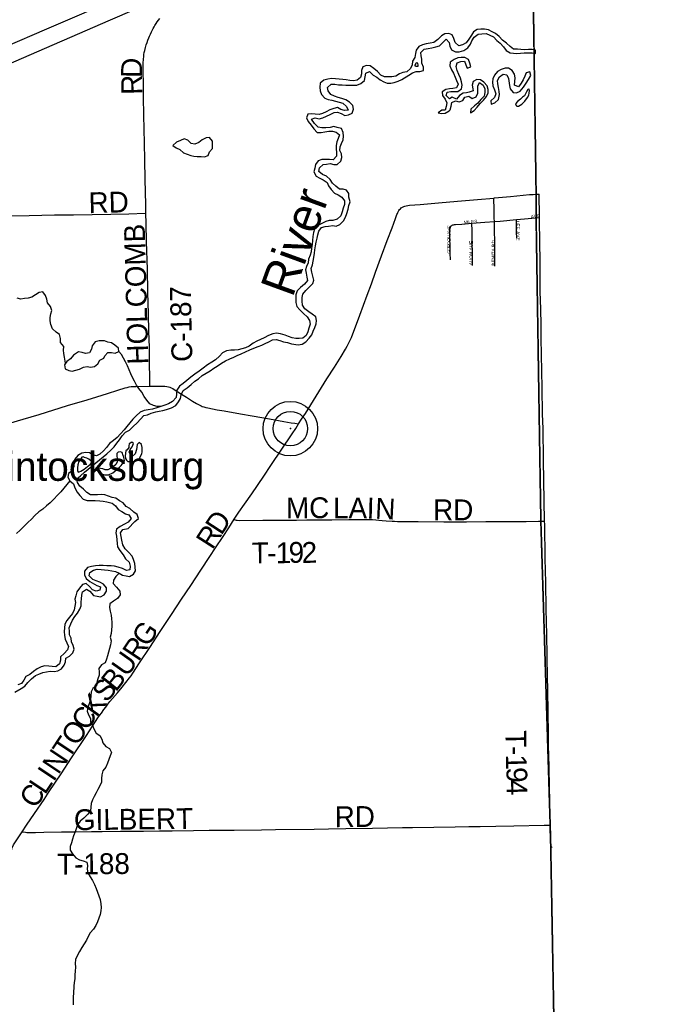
# Model space of a CAD drawing. Header units: feet. Extents: x 2113747 to 2516209, y 960708 to 1356798.
# Tile 224 of 253: x 2373382 to 2382512, y 1149751 to 1163935. Entities that reach past the tile are written whole.
import ezdxf

# ---------------------------------------------------------------- set-up
doc = ezdxf.new("R2010")
doc.units = ezdxf.units.FT
doc.header["$LTSCALE"] = 50
doc.header["$MEASUREMENT"] = 0
doc.linetypes.add('OhDOT_USTN3', pattern=[0.22, 0.165, -0.055])
doc.linetypes.add('rr2', pattern=[0])
for name, color, linetype in [('0_Xref', 7, 'Continuous'), ('GM_X_Adjacent_County', 251, 'OhDOT_USTN3'), ('GM_X_County', 251, 'OhDOT_USTN3'), ('GM_X_County_Road', 3, 'Continuous'), ('GM_X_County_Road_Text', 3, 'Continuous'), ('GM_X_Major_River', 5, 'Continuous'), ('GM_X_Major_River_Text', 5, 'Continuous'), ('GM_X_Minor_Lake', 5, 'Continuous'), ('GM_X_Minor_River', 5, 'Continuous'), ('GM_X_Rail_Line', 251, 'rr2'), ('GM_X_State_Route', 1, 'Continuous'), ('GM_X_Township', 251, 'OhDOT_USTN3'), ('GM_X_Township_Road', 4, 'Continuous'), ('GM_X_Township_Road_Text', 4, 'Continuous'), ('GM_X_Township_Subdivision', 4, 'Continuous'), ('GM_X_Township_Subdivision_Text', 4, 'Continuous'), ('GM_X_Unincorporated', 1, 'Continuous'), ('GM_X_Unincorporated_Location', 2, 'Continuous'), ('GM_X_Unincorporated_Text', 251, 'Continuous')]:
    doc.layers.add(name, color=color, linetype=linetype)
doc.styles.add('Styledgn030', font='dgn030.shx')
doc.styles.add('Styledgn031', font='dgn031.shx')

# ---------------------------------------------------------------- blocks, each defined once
blk = doc.blocks.new('Unicorp31')
at = {"layer": 'GM_X_Unincorporated'}
for radius in [393, 249]:
    blk.add_circle((0, 0), radius, dxfattribs=at)
blk = doc.blocks.new('POR')
at = {"layer": 'GM_X_Adjacent_County', "flags": 128}
blk.add_lwpolyline([(2484046, 1279851), (2487984, 1279948), (2488245, 1279956), (2489951, 1280020), (2497406, 1280301), (2508226, 1280716), (2508400, 1280722), (2511362, 1280834), (2511402, 1278992), (2511651, 1267387), (2511802, 1260388), (2511853, 1258032), (2511912, 1255330), (2511951, 1253456), (2512010, 1250592), (2512101, 1246172), (2512230, 1239911), (2512292, 1236891), (2512353, 1234371), (2512465, 1230387), (2512571, 1226651), (2512594, 1225202), (2512630, 1223723), (2512651, 1222857), (2512655, 1222660), (2512653, 1222387), (2512690, 1221236), (2512712, 1220325), (2512903, 1212315), (2513077, 1204484), (2513180, 1199820), (2513219, 1198046), (2513416, 1189169), (2513462, 1187239), (2513501, 1185556), (2513514, 1184984), (2513530, 1184327), (2513546, 1183622), (2513555, 1183225), (2513567, 1182726), (2513578, 1182260), (2513588, 1181821), (2513593, 1181627), (2513617, 1180939), (2513628, 1180521), (2513670, 1179740), (2513676, 1179494), (2513699, 1179041), (2513739, 1174780), (2513796, 1172613), (2513885, 1169327), (2513930, 1167379), (2513942, 1166454), (2513947, 1166127), (2513953, 1165987), (2514002, 1164246), (2514041, 1162151), (2514063, 1161131), (2514138, 1157427), (2514238, 1151848), (2514283, 1149331), (2514318, 1147339), (2510324, 1147267), (2506689, 1147200), (2506258, 1147195), (2500522, 1147082), (2496768, 1147012), (2496130, 1147000), (2495470, 1146984), (2492871, 1146938), (2489784, 1146884), (2488775, 1146866), (2487813, 1146848), (2487526, 1146842), (2486294, 1146820), (2485346, 1146802), (2481592, 1146776), (2481240, 1146773), (2480562, 1146753), (2479591, 1146751), (2479217, 1146735), (2477862, 1146726), (2477431, 1146718), (2477075, 1146717), (2476719, 1146718), (2475598, 1146706), (2475461, 1146714), (2474029, 1146683), (2472669, 1146652), (2471852, 1146646), (2471569, 1146639), (2471535, 1146638), (2471501, 1146638), (2471224, 1146630), (2470854, 1146632), (2470658, 1146630), (2470516, 1146626), (2469250, 1146608), (2468903, 1146602), (2468501, 1146594), (2461815, 1146508), (2461446, 1146481), (2459610, 1146457), (2456023, 1146410), (2454902, 1146395), (2454737, 1146393), (2454401, 1146388), (2454115, 1146384), (2453860, 1146380), (2452179, 1146359), (2450952, 1146363), (2450451, 1146366), (2450051, 1146346), (2449776, 1146343), (2449101, 1146335), (2445581, 1146287), (2444666, 1146263), (2444274, 1146267), (2443037, 1146236), (2442911, 1146233), (2439879, 1146170), (2434890, 1146115), (2433884, 1146098), (2431940, 1146079), (2431501, 1146076), (2430211, 1146047), (2421201, 1145935), (2418971, 1145882), (2418652, 1145879), (2418494, 1145897), (2413179, 1145801), (2412897, 1145794), (2407758, 1145683), (2403523, 1145588), (2398484, 1145471), (2393911, 1145372), (2391157, 1145315), (2390674, 1145305), (2390179, 1145300), (2388382, 1145259), (2383055, 1145188), (2382496, 1145180), (2381158, 1145150), (2381034, 1152023), (2381026, 1152330), (2380892, 1156694), (2380878, 1157552), (2380824, 1161039), (2380824, 1161382), (2380771, 1165044), (2380746, 1166807), (2380682, 1170163), (2380463, 1181823), (2380419, 1184193), (2380412, 1186569), (2380359, 1187412), (2380181, 1194352), (2380179, 1195356), (2380022, 1202249), (2380003, 1203413), (2380014, 1209139), (2379833, 1216178), (2379742, 1219374), (2379735, 1219826), (2379690, 1223029), (2379605, 1226364), (2379498, 1231510), (2379428, 1236058), (2379404, 1237933), (2379296, 1246319), (2379253, 1249553), (2379228, 1251500), (2378972, 1263471), (2378866, 1269735), (2378873, 1270911), (2378754, 1276290), (2378707, 1279034), (2386863, 1279126), (2391602, 1279179), (2395356, 1279222), (2405728, 1279339), (2405824, 1279340), (2411190, 1279400), (2413131, 1279426), (2415745, 1279455), (2423663, 1279533), (2431554, 1279611), (2434345, 1279639), (2436880, 1279651), (2440308, 1279667), (2444698, 1279689), (2448154, 1279679), (2451685, 1279695), (2455533, 1279713), (2458209, 1279725), (2458287, 1279726), (2465937, 1279754), (2471340, 1279774), (2476122, 1279790), (2478782, 1279799), (2482992, 1279825), (2484046, 1279851)], dxfattribs=at)
at = {"layer": 'GM_X_County', "flags": 128}
blk.add_lwpolyline([(2353397, 1222451), (2356858, 1222526), (2358764, 1222568), (2364180, 1222723), (2365829, 1222755), (2369645, 1222836), (2372194, 1222881), (2374472, 1222924), (2379690, 1223029), (2379735, 1219826), (2379742, 1219374), (2379833, 1216178), (2380014, 1209139), (2380003, 1203413), (2380022, 1202249), (2380179, 1195356), (2380181, 1194352), (2380359, 1187412), (2380412, 1186569), (2380419, 1184193), (2380463, 1181823), (2380682, 1170163), (2380746, 1166807), (2380771, 1165044), (2380824, 1161382), (2380824, 1161039), (2380878, 1157552), (2380892, 1156694), (2381026, 1152330), (2381034, 1152023), (2381158, 1145150), (2381235, 1140057), (2381269, 1137568), (2381334, 1132856), (2381336, 1132676), (2381343, 1132210), (2381380, 1130882), (2381388, 1130504), (2381409, 1129491), (2381422, 1128859), (2381524, 1123853), (2381544, 1122872), (2381624, 1118858), (2381679, 1116097), (2382044, 1104151), (2382074, 1096083), (2382125, 1091787), (2380307, 1091766), (2379221, 1091753), (2378988, 1091751), (2374063, 1091696), (2368829, 1091637), (2365146, 1091594), (2364291, 1091584), (2363494, 1091575), (2360811, 1091544), (2360599, 1091542), (2358848, 1091522), (2355371, 1091477), (2352195, 1091435), (2348514, 1091386), (2345661, 1091348), (2342697, 1091308), (2341799, 1091296), (2335157, 1091206), (2333216, 1091180), (2331837, 1091161), (2328725, 1091118), (2328615, 1091117), (2326938, 1091094), (2326732, 1091091), (2324108, 1091056), (2318107, 1090974), (2313863, 1090917), (2307056, 1090903), (2301402, 1090840), (2299895, 1090831), (2299145, 1090827), (2298147, 1090820), (2294565, 1090800), (2294190, 1090795), (2291695, 1090779), (2287536, 1090733), (2283974, 1090692), (2281184, 1090660), (2280571, 1090646), (2279737, 1090638), (2276111, 1090564), (2275965, 1090561), (2275354, 1090544), (2275300, 1090545), (2274067, 1090515), (2274049, 1092053), (2274045, 1093010), (2274019, 1094549), (2274003, 1096382), (2273944, 1101977), (2273923, 1103969), (2273928, 1105260), (2273895, 1107881), (2273890, 1108659), (2273892, 1109492), (2273890, 1109708), (2273889, 1109866), (2273885, 1110318), (2273884, 1110420), (2273881, 1110748), (2273878, 1111173), (2273872, 1111794), (2273868, 1112294), (2273861, 1113069), (2273860, 1113281), (2273857, 1113575), (2273857, 1113636), (2273852, 1114201), (2273851, 1114281), (2273848, 1114656), (2273845, 1115019), (2273878, 1116829), (2273877, 1118817), (2273859, 1119170), (2273866, 1121327), (2273809, 1124393), (2273800, 1125028), (2273794, 1125938), (2273794, 1126045), (2273791, 1126395), (2273784, 1127599), (2273782, 1127896), (2273782, 1128013), (2273776, 1128908), (2273762, 1131307), (2273735, 1134958), (2273727, 1137672), (2273708, 1143906), (2273707, 1144117), (2273652, 1147706), (2273648, 1148193), (2273645, 1148717), (2273636, 1149823), (2273632, 1150488), (2273596, 1155295), (2273585, 1158808), (2273560, 1160546), (2273539, 1163372), (2273486, 1167056), (2273465, 1168621), (2273462, 1168895), (2273426, 1173044), (2273428, 1173104), (2273415, 1174720), (2273392, 1176176), (2273394, 1176620), (2273384, 1177023), (2273358, 1177776), (2273351, 1179125), (2273359, 1179654), (2273321, 1182083), (2273216, 1187364), (2273164, 1190519), (2273176, 1191453), (2273228, 1192712), (2273152, 1195400), (2273193, 1198453), (2273071, 1206556), (2272991, 1215563), (2272975, 1216501), (2272977, 1217406), (2272968, 1218487), (2272962, 1219225), (2272959, 1219527), (2272955, 1219996), (2272952, 1220381), (2272949, 1220734), (2272946, 1221095), (2272941, 1221646), (2274226, 1221624), (2276584, 1221584), (2279436, 1221567), (2287284, 1221586), (2287634, 1221587), (2288155, 1221588), (2289133, 1221589), (2291838, 1221592), (2294724, 1221588), (2295595, 1221591), (2298613, 1221605), (2299175, 1221609), (2303374, 1221676), (2308426, 1221766), (2313088, 1221841), (2315600, 1221874), (2319071, 1221920), (2326584, 1222061), (2327982, 1222076), (2333341, 1222133), (2335682, 1222157), (2338510, 1222201), (2341239, 1222245), (2343737, 1222286), (2344324, 1222288), (2349300, 1222361), (2350843, 1222395), (2353397, 1222451)], dxfattribs=at)
at = {"layer": 'GM_X_County_Road', "flags": 128}
for points in [[(2375202, 1161146), (2375199, 1161270), (2375191, 1161637), (2375185, 1161910), (2375181, 1162159), (2375176, 1162355), (2375172, 1162566), (2375168, 1162813), (2375164, 1162948), (2375161, 1163256), (2375162, 1163308), (2375166, 1163368), (2375169, 1163403), (2375173, 1163433), (2375178, 1163461), (2375184, 1163491), (2375196, 1163537), (2375206, 1163574), (2375217, 1163608), (2375229, 1163642), (2375242, 1163673), (2375253, 1163700), (2375267, 1163728), (2375281, 1163758), (2375292, 1163780), (2375306, 1163807), (2375319, 1163830), (2375331, 1163850), (2375348, 1163878), (2375365, 1163903), (2375384, 1163930), (2375402, 1163954)], [(2377400, 1158113), (2377445, 1158181), (2377498, 1158262), (2377810, 1158759), (2377920, 1158930), (2378012, 1159085), (2378075, 1159189), (2378101, 1159233), (2378125, 1159278), (2378144, 1159317), (2378162, 1159359), (2378282, 1159678), (2378389, 1159969), (2378449, 1160131), (2378510, 1160297), (2378596, 1160531), (2378679, 1160752), (2378747, 1160939), (2378795, 1161070), (2378817, 1161127), (2378824, 1161144), (2378830, 1161158), (2378835, 1161169), (2378844, 1161186), (2378857, 1161201), (2378869, 1161212), (2378881, 1161223), (2378897, 1161234), (2378915, 1161244), (2378930, 1161249), (2378951, 1161255), (2378975, 1161260), (2379001, 1161263), (2379152, 1161275), (2379415, 1161297), (2379690, 1161321), (2379977, 1161346), (2380214, 1161366)], [(2380214, 1161366), (2380226, 1161367), (2380453, 1161389), (2380728, 1161415), (2380779, 1161418), (2380818, 1161421), (2380845, 1161422), (2380866, 1161423)], [(2375258, 1158656), (2375258, 1158666), (2375256, 1158800), (2375254, 1158957), (2375251, 1159216), (2375245, 1159442), (2375238, 1159698), (2375230, 1160010), (2375222, 1160341), (2375211, 1160735), (2375205, 1160998), (2375202, 1161146)], [(2373221, 1158119), (2373430, 1158181), (2373663, 1158249), (2374072, 1158375), (2374353, 1158460), (2374493, 1158504), (2374646, 1158551), (2374796, 1158598), (2374903, 1158631), (2374931, 1158638), (2374959, 1158644), (2374987, 1158649), (2375022, 1158652), (2375039, 1158653), (2375058, 1158653), (2375258, 1158656)], [(2375258, 1158656), (2375275, 1158657), (2375418, 1158657), (2375448, 1158657), (2375474, 1158656), (2375500, 1158652), (2375525, 1158646), (2375547, 1158639), (2375565, 1158631), (2375587, 1158620), (2375609, 1158608), (2375715, 1158542), (2375786, 1158495), (2375874, 1158439), (2375928, 1158408), (2375966, 1158388), (2375995, 1158373), (2376012, 1158365), (2376034, 1158358), (2376063, 1158349), (2376091, 1158342), (2376228, 1158316), (2376330, 1158298), (2376566, 1158256), (2376731, 1158226), (2376872, 1158203), (2376982, 1158183), (2377186, 1158146), (2377295, 1158129), (2377346, 1158121), (2377400, 1158113)], [(2376473, 1156739), (2376539, 1156841), (2376619, 1156954), (2376728, 1157107), (2376900, 1157359), (2377003, 1157514), (2377310, 1157968), (2377359, 1158045), (2377400, 1158113)], [(2373418, 1152237), (2373482, 1152332), (2373596, 1152497), (2373737, 1152702), (2373809, 1152816), (2373979, 1153073), (2374131, 1153303), (2374343, 1153622), (2374430, 1153756), (2374510, 1153876), (2374538, 1153916), (2374559, 1153947), (2374596, 1154000), (2374621, 1154032), (2374652, 1154073), (2374683, 1154111), (2374721, 1154155), (2374791, 1154238), (2374860, 1154320), (2374965, 1154455), (2374988, 1154485), (2375011, 1154519), (2375110, 1154669), (2375255, 1154893), (2375405, 1155120), (2375570, 1155367), (2375713, 1155586), (2375848, 1155785), (2375992, 1156003), (2376123, 1156204), (2376204, 1156327), (2376312, 1156492), (2376394, 1156613), (2376473, 1156739)], [(2373244, 1151894), (2373250, 1151924), (2373254, 1151946), (2373262, 1151973), (2373268, 1151986), (2373275, 1152005), (2373283, 1152023), (2373295, 1152046), (2373304, 1152062), (2373330, 1152104), (2373369, 1152164), (2373418, 1152237)]]:
    blk.add_lwpolyline(points, dxfattribs=at)
at = {"layer": 'GM_X_Major_River'}
for p, q in [((2380814, 1163449), (2380813, 1163498)), ((2379098, 1163264), (2379109, 1163264)), ((2374424, 1157559), (2374406, 1157580))]:
    blk.add_line(p, q, dxfattribs=at)
at = {"layer": 'GM_X_Major_River', "flags": 128}
for points in [[(2377959, 1162382), (2377909, 1162395), (2377855, 1162383), (2377791, 1162378), (2377735, 1162375), (2377685, 1162387), (2377632, 1162438), (2377589, 1162502), (2377641, 1162519), (2377697, 1162507), (2377749, 1162522), (2377805, 1162545), (2377857, 1162569), (2377911, 1162596), (2377963, 1162604), (2378013, 1162585), (2378066, 1162553), (2378120, 1162566), (2378173, 1162590), (2378193, 1162645), (2378182, 1162697), (2378136, 1162748), (2378081, 1162780), (2378025, 1162801), (2377973, 1162815), (2377920, 1162834), (2377866, 1162856), (2377827, 1162910), (2377819, 1162960), (2377871, 1163006), (2377923, 1163005), (2377975, 1162999), (2378029, 1162998), (2378083, 1162994), (2378135, 1162991), (2378191, 1162990), (2378241, 1162994), (2378299, 1163015), (2378351, 1163061), (2378362, 1163114), (2378372, 1163164), (2378424, 1163187), (2378474, 1163135), (2378527, 1163105), (2378577, 1163068), (2378628, 1163038), (2378678, 1163023), (2378728, 1163019), (2378780, 1163030), (2378834, 1163050), (2378886, 1163073), (2378989, 1163138), (2379043, 1163169), (2379097, 1163190), (2379147, 1163190), (2379199, 1163201), (2379199, 1163251), (2379176, 1163311), (2379175, 1163365), (2379167, 1163415), (2379160, 1163465), (2379212, 1163512), (2379266, 1163518), (2379322, 1163529), (2379378, 1163545), (2379430, 1163558), (2379481, 1163607), (2379525, 1163657), (2379570, 1163605), (2379578, 1163553), (2379605, 1163502), (2379661, 1163470), (2379713, 1163471), (2379783, 1163491), (2379837, 1163530), (2379878, 1163581), (2379898, 1163633), (2379931, 1163683), (2379987, 1163728), (2380043, 1163733), (2380103, 1163737), (2380156, 1163714), (2380208, 1163686), (2380257, 1163635), (2380307, 1163599), (2380352, 1163545), (2380392, 1163492), (2380447, 1163456), (2380497, 1163451), (2380547, 1163449), (2380597, 1163452), (2380649, 1163458), (2380713, 1163459), (2380767, 1163456), (2380814, 1163449)], [(2380813, 1163498), (2380765, 1163506), (2380713, 1163507), (2380657, 1163501), (2380605, 1163506), (2380554, 1163509), (2380498, 1163513), (2380448, 1163550), (2380395, 1163598), (2380341, 1163640), (2380290, 1163691), (2380239, 1163735), (2380189, 1163762), (2380135, 1163788), (2380080, 1163799), (2380028, 1163801), (2379974, 1163794), (2379921, 1163761), (2379891, 1163711), (2379854, 1163655), (2379816, 1163604), (2379764, 1163575), (2379710, 1163561), (2379658, 1163608), (2379637, 1163664), (2379616, 1163716), (2379566, 1163736), (2379510, 1163733), (2379458, 1163701), (2379407, 1163650), (2379351, 1163607), (2379297, 1163599), (2379241, 1163588), (2379185, 1163573), (2379131, 1163547), (2379096, 1163496), (2379086, 1163446), (2379075, 1163390), (2379043, 1163337), (2379036, 1163283), (2379012, 1163231), (2378959, 1163186), (2378905, 1163176), (2378853, 1163157), (2378801, 1163122), (2378745, 1163114), (2378693, 1163111), (2378639, 1163113), (2378587, 1163136), (2378536, 1163188), (2378485, 1163233), (2378433, 1163271), (2378379, 1163276), (2378327, 1163256), (2378307, 1163203), (2378306, 1163153), (2378294, 1163103), (2378243, 1163064), (2378191, 1163054), (2378141, 1163059), (2378088, 1163067), (2378038, 1163072), (2377984, 1163080), (2377932, 1163081), (2377876, 1163087), (2377822, 1163078), (2377766, 1163063), (2377710, 1163019), (2377709, 1162965), (2377713, 1162912), (2377730, 1162858), (2377778, 1162807), (2377829, 1162787), (2377879, 1162776), (2377933, 1162760), (2377987, 1162747)], [(2379109, 1163264), (2379114, 1163264), (2379124, 1163268), (2379126, 1163282), (2379120, 1163308), (2379096, 1163314), (2379088, 1163302), (2379076, 1163282), (2379078, 1163270), (2379092, 1163266), (2379098, 1163264)], [(2377987, 1162747), (2378038, 1162731), (2378090, 1162684), (2378113, 1162632), (2378063, 1162627), (2378011, 1162641), (2377960, 1162668), (2377908, 1162658), (2377852, 1162637), (2377799, 1162609), (2377747, 1162582), (2377695, 1162571), (2377641, 1162573), (2377584, 1162580), (2377532, 1162572), (2377517, 1162521), (2377537, 1162470), (2377584, 1162416), (2377621, 1162362), (2377669, 1162311), (2377728, 1162309), (2377779, 1162322), (2377838, 1162330), (2377888, 1162331), (2377940, 1162315), (2377990, 1162276), (2377969, 1162225), (2377951, 1162175), (2377940, 1162125), (2377940, 1162073), (2377947, 1162021), (2377949, 1161969), (2377900, 1161918), (2377848, 1161919), (2377796, 1161923), (2377736, 1161920), (2377684, 1161900), (2377646, 1161847), (2377635, 1161797), (2377621, 1161743), (2377656, 1161679), (2377706, 1161651), (2377757, 1161626), (2377811, 1161592), (2377834, 1161540), (2377868, 1161487), (2377917, 1161435), (2377971, 1161413), (2378022, 1161380), (2378060, 1161326), (2378063, 1161274), (2378045, 1161220), (2378028, 1161169), (2378008, 1161111), (2377955, 1161060), (2377895, 1161044), (2377843, 1161041), (2377791, 1161029), (2377735, 1161000), (2377677, 1160971), (2377632, 1160919), (2377614, 1160868), (2377605, 1160814), (2377601, 1160756), (2377596, 1160698), (2377589, 1160642), (2377581, 1160591), (2377566, 1160541), (2377544, 1160487), (2377541, 1160433), (2377515, 1160382), (2377500, 1160332), (2377508, 1160282), (2377521, 1160226), (2377529, 1160176), (2377484, 1160125), (2377430, 1160079), (2377378, 1160030), (2377359, 1159972), (2377360, 1159913), (2377362, 1159861), (2377375, 1159805), (2377417, 1159754), (2377472, 1159704), (2377523, 1159654), (2377557, 1159603), (2377566, 1159549), (2377548, 1159492), (2377533, 1159438), (2377511, 1159386), (2377460, 1159345), (2377410, 1159340), (2377359, 1159342), (2377307, 1159353), (2377257, 1159369), (2377205, 1159390), (2377142, 1159412), (2377082, 1159419), (2377030, 1159411), (2376966, 1159386), (2376906, 1159353)], [(2375851, 1158682), (2375905, 1158727), (2375959, 1158760), (2376012, 1158808), (2376068, 1158845), (2376126, 1158876), (2376178, 1158914), (2376229, 1158945), (2376289, 1158986), (2376349, 1159021), (2376411, 1159051), (2376467, 1159072), (2376518, 1159096), (2376574, 1159123), (2376638, 1159152), (2376700, 1159181), (2376754, 1159205), (2376816, 1159226), (2376870, 1159247), (2376921, 1159269), (2376973, 1159296), (2377027, 1159324), (2377079, 1159329), (2377131, 1159315), (2377184, 1159296), (2377242, 1159283), (2377298, 1159265), (2377396, 1159252), (2377450, 1159259), (2377506, 1159293), (2377552, 1159346), (2377591, 1159396), (2377611, 1159447), (2377636, 1159501), (2377656, 1159552), (2377659, 1159604), (2377647, 1159656), (2377596, 1159695), (2377546, 1159725), (2377493, 1159772), (2377455, 1159824), (2377452, 1159882), (2377450, 1159932), (2377463, 1159983), (2377503, 1160033), (2377554, 1160080), (2377604, 1160134), (2377619, 1160185), (2377607, 1160241), (2377592, 1160297), (2377584, 1160349), (2377599, 1160403), (2377610, 1160455), (2377618, 1160510), (2377629, 1160572), (2377637, 1160622), (2377646, 1160676), (2377654, 1160730), (2377667, 1160787), (2377677, 1160837), (2377692, 1160889), (2377732, 1160940), (2377784, 1160956), (2377834, 1160961), (2377894, 1160968), (2377944, 1160960), (2377996, 1160987), (2378049, 1161039), (2378077, 1161090), (2378094, 1161144), (2378116, 1161208), (2378127, 1161259), (2378145, 1161311), (2378124, 1161377), (2378125, 1161429), (2378093, 1161481), (2378041, 1161496), (2377990, 1161494), (2377938, 1161535), (2377887, 1161581), (2377857, 1161635), (2377802, 1161680), (2377744, 1161706), (2377693, 1161747), (2377703, 1161800), (2377754, 1161848), (2377804, 1161853), (2377856, 1161863), (2377909, 1161848), (2377959, 1161850), (2378010, 1161897), (2378022, 1161949), (2378017, 1162001), (2377997, 1162053), (2378002, 1162104), (2378018, 1162154), (2378041, 1162204), (2378049, 1162258), (2378044, 1162310), (2378017, 1162366), (2377959, 1162382)], [(2376906, 1159353), (2376853, 1159329), (2376799, 1159306), (2376745, 1159273), (2376689, 1159233), (2376635, 1159208), (2376581, 1159195), (2376528, 1159181), (2376475, 1159174), (2376423, 1159172), (2376363, 1159165), (2376306, 1159138), (2376260, 1159088), (2376202, 1159035), (2376151, 1159002), (2376087, 1158962), (2376027, 1158915), (2375968, 1158872), (2375908, 1158827), (2375850, 1158783), (2375791, 1158738), (2375739, 1158693), (2375685, 1158655), (2375646, 1158600), (2375642, 1158546), (2375635, 1158494), (2375585, 1158437), (2375524, 1158402), (2375472, 1158384), (2375416, 1158363), (2375356, 1158342), (2375296, 1158324), (2375232, 1158315), (2375174, 1158304), (2375118, 1158280), (2375060, 1158229), (2375013, 1158178), (2374967, 1158128), (2374926, 1158075), (2374886, 1158025), (2374833, 1157970), (2374787, 1157917), (2374733, 1157871), (2374678, 1157828), (2374632, 1157773), (2374591, 1157723), (2374539, 1157678), (2374487, 1157650), (2374437, 1157665), (2374387, 1157693), (2374334, 1157698), (2374276, 1157689), (2374219, 1157655), (2374177, 1157602), (2374158, 1157548), (2374160, 1157496), (2374139, 1157437), (2374087, 1157397), (2374076, 1157344), (2374106, 1157291), (2374159, 1157247), (2374179, 1157193), (2374208, 1157131), (2374249, 1157080), (2374299, 1157030), (2374352, 1157008), (2374416, 1157009), (2374472, 1157008), (2374536, 1157006), (2374586, 1156997), (2374640, 1156989), (2374715, 1156972), (2374765, 1156933), (2374802, 1156881), (2374854, 1156851), (2374905, 1156818), (2374957, 1156802), (2374987, 1156748), (2374944, 1156698), (2374892, 1156669), (2374828, 1156632), (2374775, 1156594), (2374769, 1156544), (2374776, 1156494), (2374782, 1156441), (2374785, 1156391), (2374793, 1156339), (2374826, 1156288), (2374873, 1156224), (2374909, 1156166), (2374960, 1156118), (2374976, 1156062), (2374971, 1156012), (2374919, 1156002), (2374865, 1156027), (2374802, 1156049), (2374748, 1156062), (2374698, 1156068), (2374638, 1156069), (2374586, 1156072), (2374529, 1156074)], [(2374117, 1155231), (2374141, 1155284), (2374176, 1155336), (2374214, 1155387), (2374249, 1155441), (2374269, 1155492), (2374266, 1155544), (2374274, 1155594), (2374277, 1155644), (2374289, 1155694), (2374345, 1155729), (2374395, 1155701), (2374448, 1155642), (2374498, 1155630), (2374548, 1155623), (2374600, 1155649), (2374633, 1155702), (2374633, 1155752), (2374588, 1155804), (2374538, 1155831), (2374486, 1155851), (2374435, 1155870), (2374385, 1155922), (2374392, 1155972), (2374448, 1156003), (2374500, 1156017), (2374554, 1156014), (2374604, 1156008), (2374656, 1156003), (2374711, 1155996), (2374765, 1155986), (2374815, 1155963), (2374865, 1155935), (2374916, 1155923), (2374966, 1155916), (2375020, 1155945), (2375049, 1155997), (2375040, 1156101), (2375024, 1156157), (2375001, 1156209), (2374950, 1156263), (2374904, 1156314), (2374869, 1156372), (2374856, 1156438), (2374846, 1156490), (2374837, 1156542), (2374869, 1156593), (2374947, 1156606), (2375042, 1156707), (2375094, 1156750), (2375075, 1156805), (2375025, 1156841), (2374970, 1156891), (2374918, 1156920), (2374873, 1156974), (2374821, 1157003), (2374766, 1157041), (2374716, 1157054), (2374611, 1157089), (2374557, 1157095), (2374503, 1157088), (2374453, 1157090), (2374401, 1157091), (2374350, 1157125), (2374300, 1157170), (2374247, 1157214), (2374213, 1157268), (2374206, 1157322), (2374260, 1157366), (2374315, 1157417), (2374371, 1157462), (2374423, 1157504), (2374478, 1157551), (2374532, 1157596), (2374586, 1157639), (2374637, 1157683), (2374693, 1157734), (2374744, 1157781), (2374784, 1157833), (2374818, 1157884), (2374861, 1157940), (2374909, 1157991), (2374962, 1158023), (2375018, 1158074), (2375074, 1158127), (2375123, 1158182), (2375169, 1158232), (2375223, 1158245), (2375276, 1158267), (2375342, 1158286), (2375394, 1158297), (2375446, 1158305), (2375498, 1158318), (2375570, 1158345), (2375630, 1158377), (2375672, 1158428), (2375699, 1158478), (2375711, 1158533), (2375740, 1158591), (2375794, 1158634), (2375851, 1158682)], [(2374406, 1157580), (2374380, 1157602), (2374349, 1157618), (2374317, 1157626), (2374297, 1157638), (2374279, 1157633), (2374253, 1157593), (2374234, 1157571), (2374222, 1157522), (2374216, 1157480), (2374217, 1157440), (2374223, 1157418), (2374241, 1157420), (2374265, 1157433), (2374313, 1157461), (2374357, 1157496), (2374398, 1157528), (2374424, 1157559)], [(2374529, 1156074), (2374473, 1156065), (2374415, 1156059), (2374359, 1156044), (2374316, 1155991), (2374314, 1155939), (2374341, 1155885), (2374392, 1155840), (2374492, 1155785), (2374545, 1155765), (2374535, 1155715), (2374483, 1155704), (2374431, 1155720), (2374388, 1155772), (2374338, 1155811), (2374286, 1155799), (2374242, 1155746), (2374207, 1155691), (2374189, 1155637), (2374178, 1155587), (2374184, 1155537), (2374179, 1155485), (2374167, 1155432), (2374142, 1155380), (2374102, 1155329), (2374061, 1155279), (2374033, 1155226), (2374022, 1155122), (2374027, 1155066), (2374037, 1155012), (2374060, 1154958), (2374084, 1154906), (2374071, 1154856), (2374025, 1154805), (2373972, 1154757), (2373968, 1154706), (2373957, 1154656), (2373903, 1154611), (2373851, 1154619), (2373801, 1154624), (2373743, 1154626), (2373691, 1154613), (2373633, 1154583), (2373579, 1154544), (2373526, 1154501), (2373472, 1154473), (2373444, 1154422), (2373407, 1154370), (2373355, 1154351)], [(2373312, 1154246), (2373403, 1154301), (2373457, 1154334), (2373499, 1154387), (2373550, 1154441), (2373608, 1154488), (2373660, 1154505), (2373714, 1154529), (2373768, 1154542), (2373822, 1154548), (2373880, 1154543), (2373932, 1154556), (2373984, 1154582), (2374023, 1154635), (2374041, 1154685), (2374046, 1154735), (2374100, 1154764), (2374148, 1154814), (2374165, 1154865), (2374154, 1154919), (2374128, 1154973), (2374123, 1155023), (2374099, 1155075), (2374100, 1155125), (2374096, 1155175), (2374117, 1155231)]]:
    blk.add_lwpolyline(points, dxfattribs=at)
at = {"layer": 'GM_X_Minor_Lake'}
for p, q in [((2380281, 1162787), (2380295, 1162859)), ((2380654, 1162839), (2380626, 1162817)), ((2379512, 1162590), (2379570, 1162621)), ((2375795, 1161998), (2375849, 1161981)), ((2374535, 1159032), (2374595, 1159060)), ((2374726, 1157409), (2374820, 1157489)), ((2374941, 1157570), (2374975, 1157572))]:
    blk.add_line(p, q, dxfattribs=at)
at = {"layer": 'GM_X_Minor_Lake', "flags": 128}
for points in [[(2379570, 1162621), (2379586, 1162639), (2379599, 1162690), (2379609, 1162744), (2379662, 1162768), (2379713, 1162751), (2379765, 1162770), (2379796, 1162820), (2379852, 1162833), (2379903, 1162799), (2379958, 1162826), (2379982, 1162878), (2379985, 1162928), (2379985, 1162980), (2380008, 1163031), (2380059, 1162991), (2380083, 1162939), (2380086, 1162887), (2380075, 1162835), (2380029, 1162784), (2379985, 1162734), (2379934, 1162695), (2379882, 1162644), (2379879, 1162592), (2379930, 1162625), (2379976, 1162677), (2380016, 1162728), (2380067, 1162775), (2380107, 1162827), (2380134, 1162880), (2380130, 1162930), (2380117, 1162982), (2380072, 1163035), (2380022, 1163067), (2379970, 1163074), (2379918, 1163046), (2379901, 1162993), (2379913, 1162941), (2379917, 1162909), (2379857, 1162893), (2379822, 1162880), (2379772, 1162878), (2379720, 1162841), (2379678, 1162791), (2379612, 1162817), (2379574, 1162795), (2379527, 1162843), (2379541, 1162893), (2379595, 1162902), (2379645, 1162901), (2379695, 1162903), (2379747, 1162940), (2379756, 1162990), (2379750, 1163040), (2379733, 1163092), (2379709, 1163148), (2379686, 1163204), (2379669, 1163260), (2379685, 1163312), (2379739, 1163335), (2379791, 1163339), (2379811, 1163287), (2379830, 1163235), (2379882, 1163254), (2379869, 1163308), (2379847, 1163360), (2379796, 1163391), (2379744, 1163389), (2379694, 1163386), (2379642, 1163362), (2379587, 1163321), (2379579, 1163269), (2379606, 1163215), (2379632, 1163163), (2379655, 1163109), (2379677, 1163057), (2379698, 1163005), (2379677, 1162955), (2379625, 1162944), (2379573, 1162938), (2379521, 1162929), (2379469, 1162895), (2379473, 1162845), (2379512, 1162791), (2379535, 1162737), (2379529, 1162687), (2379514, 1162633), (2379464, 1162630), (2379412, 1162595), (2379462, 1162586), (2379512, 1162590)], [(2380295, 1162859), (2380290, 1162901), (2380282, 1162957), (2380271, 1163009), (2380265, 1163059), (2380298, 1163112), (2380350, 1163151), (2380400, 1163141), (2380425, 1163089), (2380442, 1162989), (2380448, 1162937), (2380493, 1162885), (2380543, 1162882), (2380595, 1162906), (2380640, 1162961), (2380678, 1163022), (2380715, 1163076), (2380745, 1163129), (2380734, 1163183), (2380682, 1163172), (2380663, 1163122), (2380639, 1163071), (2380608, 1163019), (2380568, 1162968), (2380514, 1162992), (2380517, 1163046), (2380521, 1163098), (2380510, 1163150), (2380479, 1163202), (2380427, 1163238), (2380375, 1163239), (2380319, 1163220), (2380267, 1163188), (2380224, 1163137), (2380202, 1163085), (2380197, 1163033), (2380201, 1162981), (2380222, 1162927), (2380241, 1162869), (2380223, 1162816), (2380171, 1162768), (2380178, 1162716), (2380230, 1162736), (2380281, 1162787)], [(2380626, 1162817), (2380596, 1162792), (2380556, 1162756), (2380527, 1162721), (2380535, 1162699), (2380547, 1162691), (2380571, 1162688), (2380617, 1162718), (2380660, 1162763), (2380698, 1162815), (2380716, 1162846), (2380721, 1162878), (2380729, 1162914), (2380721, 1162934), (2380719, 1162936), (2380705, 1162930), (2380683, 1162895), (2380654, 1162839)], [(2375849, 1161981), (2375890, 1161967), (2375940, 1161966), (2375996, 1161962), (2376046, 1161961), (2376098, 1161979), (2376117, 1162030), (2376159, 1162082), (2376160, 1162134), (2376158, 1162184), (2376119, 1162236), (2376067, 1162232), (2376013, 1162205), (2375962, 1162166), (2375904, 1162142), (2375854, 1162151), (2375803, 1162199), (2375753, 1162220), (2375697, 1162196), (2375641, 1162169), (2375587, 1162122), (2375638, 1162087), (2375688, 1162067), (2375743, 1162016), (2375795, 1161998)], [(2374595, 1159060), (2374609, 1159093), (2374654, 1159143), (2374704, 1159140), (2374757, 1159132), (2374811, 1159153), (2374806, 1159203), (2374755, 1159244), (2374705, 1159278), (2374653, 1159290), (2374602, 1159311), (2374526, 1159308), (2374472, 1159292), (2374425, 1159239), (2374419, 1159189), (2374386, 1159136), (2374330, 1159128), (2374280, 1159141), (2374229, 1159151), (2374158, 1159102), (2374114, 1159049), (2374061, 1159013), (2374029, 1158962), (2374038, 1158906), (2374088, 1158883), (2374138, 1158873), (2374192, 1158888), (2374244, 1158902), (2374300, 1158931), (2374354, 1158939), (2374404, 1158928), (2374458, 1158937), (2374510, 1158977), (2374535, 1159032)], [(2374975, 1157572), (2375027, 1157571), (2375057, 1157581), (2375109, 1157618), (2375142, 1157680), (2375146, 1157709), (2375145, 1157773), (2375139, 1157817), (2375104, 1157842), (2375075, 1157814), (2375063, 1157744), (2375046, 1157683), (2375004, 1157643), (2374986, 1157653), (2374960, 1157707), (2374973, 1157745), (2375001, 1157781), (2375020, 1157832), (2374996, 1157847), (2374958, 1157823), (2374955, 1157795), (2374953, 1157771), (2374931, 1157740), (2374913, 1157722), (2374906, 1157690), (2374900, 1157648), (2374906, 1157616), (2374921, 1157588), (2374941, 1157570)], [(2374820, 1157489), (2374843, 1157511), (2374873, 1157549), (2374891, 1157578), (2374886, 1157610), (2374878, 1157646), (2374874, 1157652), (2374858, 1157698), (2374833, 1157711), (2374799, 1157707), (2374783, 1157687), (2374780, 1157657), (2374788, 1157607), (2374787, 1157562), (2374767, 1157526), (2374729, 1157494), (2374695, 1157475), (2374650, 1157451), (2374614, 1157448), (2374579, 1157464), (2374515, 1157475), (2374497, 1157447), (2374522, 1157421), (2374556, 1157394), (2374606, 1157376), (2374660, 1157377), (2374726, 1157409)]]:
    blk.add_lwpolyline(points, dxfattribs=at)
at = {"layer": 'GM_X_Minor_River', "flags": 128}
for points in [[(2374044, 1158986), (2374028, 1159072), (2374019, 1159124), (2374011, 1159174), (2374020, 1159229), (2373970, 1159286), (2373969, 1159342), (2373956, 1159398), (2373906, 1159432), (2373855, 1159484), (2373831, 1159542), (2373822, 1159596), (2373820, 1159646), (2373833, 1159696), (2373843, 1159746), (2373828, 1159802), (2373785, 1159856), (2373771, 1159908), (2373754, 1159962), (2373716, 1160014), (2373664, 1160007), (2373612, 1159970), (2373558, 1159938), (2373502, 1159925), (2373450, 1159920), (2373398, 1159910), (2373346, 1159923)], [(2375416, 1158363), (2375364, 1158361), (2375309, 1158376), (2375259, 1158402), (2375212, 1158453), (2375176, 1158509), (2375141, 1158567), (2375101, 1158620), (2375066, 1158672), (2375035, 1158730), (2375009, 1158782), (2374984, 1158834), (2374959, 1158892), (2374937, 1158950), (2374906, 1159005), (2374880, 1159059), (2374847, 1159113), (2374811, 1159153)], [(2374106, 1157291), (2374061, 1157238), (2374017, 1157185), (2373974, 1157135), (2373926, 1157084), (2373876, 1157030), (2373823, 1156977), (2373769, 1156932), (2373714, 1156885), (2373660, 1156843), (2373600, 1156792), (2373553, 1156741), (2373501, 1156691), (2373446, 1156638), (2373390, 1156583), (2373338, 1156531)], [(2374815, 1155963), (2374766, 1155912), (2374736, 1155861), (2374728, 1155811), (2374775, 1155758), (2374824, 1155702), (2374830, 1155648), (2374791, 1155595), (2374733, 1155559), (2374681, 1155518), (2374676, 1155466), (2374688, 1155412), (2374699, 1155358), (2374704, 1155306), (2374708, 1155256), (2374709, 1155199), (2374707, 1155145), (2374700, 1155091), (2374684, 1155041), (2374699, 1154987), (2374691, 1154930), (2374676, 1154878), (2374660, 1154824), (2374649, 1154772), (2374635, 1154721), (2374612, 1154671), (2374560, 1154642), (2374522, 1154590), (2374529, 1154540), (2374526, 1154490), (2374510, 1154439), (2374492, 1154389), (2374491, 1154337), (2374437, 1154302), (2374410, 1154252), (2374406, 1154200), (2374403, 1154139), (2374385, 1154081), (2374364, 1154029), (2374356, 1153976), (2374373, 1153922), (2374400, 1153867), (2374404, 1153817), (2374431, 1153765), (2374457, 1153711), (2374484, 1153657), (2374538, 1153623), (2374567, 1153568), (2374580, 1153516), (2374622, 1153464), (2374674, 1153438), (2374707, 1153380), (2374684, 1153328), (2374649, 1153223), (2374623, 1153167), (2374580, 1153112), (2374564, 1153056), (2374563, 1153002), (2374561, 1152950), (2374536, 1152897), (2374508, 1152847), (2374483, 1152797), (2374455, 1152746), (2374430, 1152694), (2374410, 1152643), (2374409, 1152591), (2374401, 1152539), (2374362, 1152488), (2374306, 1152432), (2374252, 1152387), (2374215, 1152335), (2374180, 1152234), (2374156, 1152180), (2374145, 1152129), (2374127, 1152077), (2374110, 1152023), (2374108, 1151972), (2374145, 1151917), (2374192, 1151863), (2374244, 1151832), (2374298, 1151816), (2374350, 1151799), (2374357, 1151748), (2374352, 1151698), (2374366, 1151644), (2374399, 1151586), (2374429, 1151533), (2374460, 1151475), (2374483, 1151417), (2374501, 1151365), (2374524, 1151313), (2374544, 1151259), (2374551, 1151199), (2374555, 1151147), (2374552, 1151097), (2374542, 1151046), (2374523, 1150990), (2374502, 1150938), (2374478, 1150887), (2374444, 1150835), (2374399, 1150782)], [(2374399, 1150782), (2374369, 1150726), (2374344, 1150675), (2374312, 1150623), (2374277, 1150570), (2374243, 1150512), (2374212, 1150449), (2374184, 1150397), (2374181, 1150337), (2374184, 1150285), (2374182, 1150229), (2374179, 1150174), (2374175, 1150118), (2374168, 1150066), (2374164, 1150014), (2374157, 1149913), (2374154, 1149859), (2374152, 1149799), (2374151, 1149745)]]:
    blk.add_lwpolyline(points, dxfattribs=at)
at = {"layer": 'GM_X_Rail_Line', "flags": 128}
blk.add_lwpolyline([(2329903, 1149979), (2330502, 1150028), (2332029, 1150170), (2333367, 1150292), (2333717, 1150327), (2334003, 1150357), (2334423, 1150409), (2335849, 1150585), (2337327, 1150769), (2338827, 1150956), (2340135, 1151117), (2340441, 1151156), (2340712, 1151196), (2341025, 1151243), (2341359, 1151307), (2343118, 1151604), (2345280, 1151969), (2347053, 1152269), (2348189, 1152468), (2349095, 1152623), (2350077, 1152788), (2350349, 1152834), (2350629, 1152887), (2350861, 1152938), (2351007, 1152971), (2351171, 1153011), (2351352, 1153058), (2351532, 1153107), (2351677, 1153152), (2351836, 1153198), (2352038, 1153266), (2352219, 1153331), (2352467, 1153421), (2352667, 1153501), (2352835, 1153570), (2352972, 1153630), (2353127, 1153700), (2353286, 1153771), (2353426, 1153840), (2353573, 1153913), (2353737, 1154000), (2354063, 1154174), (2354647, 1154495), (2355923, 1155198), (2357480, 1156053), (2360059, 1157466), (2360750, 1157837), (2360926, 1157926), (2361150, 1158035), (2361304, 1158108), (2361637, 1158258), (2362266, 1158538), (2362912, 1158819), (2364454, 1159492), (2365848, 1160096), (2367520, 1160823), (2368282, 1161152), (2369532, 1161696), (2370365, 1162057), (2371406, 1162508), (2373300, 1163330), (2374689, 1163934), (2376039, 1164520), (2378319, 1165515)], dxfattribs=at)
at = {"layer": 'GM_X_State_Route', "flags": 128}
blk.add_lwpolyline([(2367654, 1161145), (2368024, 1161307), (2369233, 1161833), (2369896, 1162121), (2370706, 1162473), (2371154, 1162667), (2371651, 1162883), (2372100, 1163078), (2372557, 1163277), (2373171, 1163544), (2373771, 1163803), (2374890, 1164290), (2375444, 1164532), (2376074, 1164803), (2376745, 1165096)], dxfattribs=at)
at = {"layer": 'GM_X_Township', "flags": 128}
blk.add_lwpolyline([(2354256, 1169691), (2380682, 1170163), (2380746, 1166807), (2380771, 1165044), (2380824, 1161382), (2380824, 1161039), (2380878, 1157552), (2380892, 1156694), (2381026, 1152330), (2381034, 1152023), (2381158, 1145150), (2376850, 1145035), (2373298, 1144968), (2373026, 1144962), (2367687, 1144872), (2362464, 1144745), (2362173, 1144744), (2358256, 1144669), (2357109, 1144633), (2354684, 1144590), (2354511, 1154716), (2354504, 1155150), (2354256, 1169691)], dxfattribs=at)
at = {"layer": 'GM_X_Township_Road', "flags": 128}
for points in [[(2380873, 1161086), (2380873, 1161129), (2380867, 1161392), (2380866, 1161423)], [(2373188, 1161111), (2373521, 1161116), (2373885, 1161122), (2374158, 1161125), (2374696, 1161134), (2374955, 1161139), (2375192, 1161146), (2375202, 1161146)], [(2380930, 1157588), (2380930, 1157598), (2380923, 1158039), (2380917, 1158259), (2380910, 1158634), (2380901, 1159113), (2380896, 1159343), (2380895, 1159536), (2380889, 1159770), (2380882, 1160015), (2380880, 1160499), (2380878, 1160685), (2380873, 1161086)], [(2380946, 1156713), (2380930, 1157588)], [(2376473, 1156739), (2376488, 1156730), (2376500, 1156726), (2376516, 1156723), (2376545, 1156722), (2376884, 1156724), (2377116, 1156727), (2377369, 1156727), (2377519, 1156728), (2377880, 1156731), (2378123, 1156733), (2378285, 1156735), (2378378, 1156735), (2378410, 1156735), (2378441, 1156734), (2378467, 1156733), (2378603, 1156722), (2378662, 1156718), (2378747, 1156713), (2378785, 1156711), (2378828, 1156708), (2378857, 1156707), (2378884, 1156707), (2378992, 1156706), (2379122, 1156705), (2379492, 1156702), (2379821, 1156702), (2380098, 1156704), (2380526, 1156708), (2380678, 1156708), (2380856, 1156711), (2380939, 1156713), (2380946, 1156713)], [(2381026, 1152330), (2381025, 1152406), (2381014, 1152901), (2381005, 1153370), (2381003, 1153447), (2381001, 1153666), (2380996, 1153936), (2380990, 1154299), (2380988, 1154447), (2380982, 1154771), (2380976, 1155078), (2380970, 1155443), (2380964, 1155826), (2380956, 1156171), (2380947, 1156664), (2380946, 1156713)], [(2373418, 1152237), (2373430, 1152235), (2373465, 1152231), (2373485, 1152228), (2373512, 1152226), (2373611, 1152227), (2373728, 1152229), (2373984, 1152233), (2374188, 1152235), (2374418, 1152239), (2374569, 1152240), (2374834, 1152243), (2375166, 1152246), (2375399, 1152248), (2375579, 1152250), (2375885, 1152255), (2376111, 1152258), (2376472, 1152261), (2376866, 1152266), (2377066, 1152269), (2377627, 1152276), (2377834, 1152278), (2378080, 1152283), (2378467, 1152289), (2378900, 1152298), (2379044, 1152299), (2379350, 1152304), (2379655, 1152309), (2379855, 1152313), (2380019, 1152312), (2380245, 1152319), (2380504, 1152323), (2380937, 1152329), (2381023, 1152330), (2381026, 1152330)], [(2381056, 1152005), (2381048, 1152016), (2381042, 1152026), (2381036, 1152038), (2381033, 1152052), (2381030, 1152074), (2381029, 1152098), (2381026, 1152330)]]:
    blk.add_lwpolyline(points, dxfattribs=at)
at = {"layer": 'GM_X_Township_Subdivision', "flags": 128}
for points in [[(2380222, 1161028), (2380221, 1161075), (2380218, 1161203), (2380214, 1161360), (2380214, 1161366)], [(2379898, 1161003), (2380082, 1161016), (2380222, 1161028)], [(2380222, 1161028), (2380304, 1161035), (2380539, 1161056)], [(2380227, 1160383), (2380227, 1160526), (2380227, 1160687), (2380224, 1160944), (2380222, 1161028)], [(2380539, 1161056), (2380654, 1161067), (2380867, 1161086), (2380873, 1161086)], [(2380545, 1160788), (2380543, 1160873), (2380541, 1160966), (2380540, 1161043), (2380539, 1161056)], [(2379589, 1160477), (2379589, 1160487), (2379587, 1160562), (2379584, 1160673), (2379582, 1160785), (2379580, 1160916), (2379581, 1160928), (2379583, 1160939), (2379587, 1160949), (2379591, 1160958), (2379597, 1160965), (2379607, 1160972)], [(2379607, 1160972), (2379615, 1160976), (2379622, 1160979), (2379634, 1160981), (2379647, 1160983), (2379662, 1160985), (2379755, 1160991), (2379898, 1161003)], [(2379907, 1160392), (2379906, 1160476), (2379906, 1160577), (2379902, 1160714), (2379901, 1160893), (2379898, 1161003)]]:
    blk.add_lwpolyline(points, dxfattribs=at)
at = {"layer": 'GM_X_Unincorporated_Location'}
blk.add_point((2377282, 1158044), dxfattribs=at)
at = {"color": 7, "linetype": 'Continuous', "lineweight": 0}
blk.add_blockref('Unicorp31', (2377282, 1158044), dxfattribs=at)
at = {"layer": 'GM_X_County_Road_Text', "char_height": 300, "attachment_point": 7, "line_spacing_factor": 0.8, "style": 'Styledgn030'}
for s, insert, rotation in [('{\\Fdgn000|c0;\\C256;D}', (2375144, 1163098), 89.9089), ('{\\Fdgn000|c0;\\C256;R}', (2375149, 1162856), 91.2139), ('{\\Fdgn000|c0;\\C256;HOLCOMB}', (2375241, 1158971), 91.5089), ('{\\Fdgn000|c0;\\C256;C-187}', (2375876, 1159009), 91.377), ('{\\Fdgn000|c0;\\C256;D}', (2376289, 1156495), 56.9161), ('{\\Fdgn000|c0;\\C256;R}', (2376157, 1156288), 57.3773), ('{\\Fdgn000|c0;\\C256;G}', (2375230, 1154882), 56.396), ('{\\Fdgn000|c0;\\C256;R}', (2375093, 1154677), 56.3466), ('{\\Fdgn000|c0;\\C256;U}', (2374933, 1154451), 54.6821), ('{\\Fdgn000|c0;\\C256;B}', (2374766, 1154239), 51.5058), ('{\\Fdgn000|c0;\\C256;S}', (2374639, 1154081), 51.424), ('{\\Fdgn000|c0;\\C256;K}', (2374490, 1153873), 54.2121), ('{\\Fdgn000|c0;\\C256;C}', (2374356, 1153674), 56.193), ('{\\Fdgn000|c0;\\C256;O}', (2374210, 1153454), 56.3497), ('{\\Fdgn000|c0;\\C256;T}', (2374086, 1153268), 56.3468), ('{\\Fdgn000|c0;\\C256;N}', (2373940, 1153048), 56.3483), ('{\\Fdgn000|c0;\\C256;I}', (2373871, 1152945), 56.3495), ('{\\Fdgn000|c0;\\C256;L}', (2373747, 1152758), 56.3468), ('{\\Fdgn000|c0;\\C256;C}', (2373610, 1152553), 56.3478)]:
    blk.add_mtext(s, dxfattribs=dict(at, insert=insert, rotation=rotation))
at = {"layer": 'GM_X_Major_River_Text', "insert": (2377319, 1159918), "char_height": 500.15, "attachment_point": 7, "rotation": 69.9705, "line_spacing_factor": 0.8, "style": 'Styledgn031'}
blk.add_mtext('{\\Fdgn000|c0;\\C256;River}', dxfattribs=at)
at = {"layer": 'GM_X_Township_Road_Text', "char_height": 300, "attachment_point": 7, "line_spacing_factor": 0.8, "style": 'Styledgn030'}
for s, insert, rotation in [('{\\Fdgn000|c0;\\C256;RD}', (2374378, 1161147), 1.4559), ('{\\Fdgn000|c0;\\C256;MC}', (2377220, 1156746), 0.4378), ('{\\Fdgn000|c0;\\C256;L}', (2377896, 1156751), 0), ('{\\Fdgn000|c0;\\C256;A}', (2378120, 1156751), 359.7341), ('{\\Fdgn000|c0;\\C256;I}', (2378380, 1156750), 358.6104), ('{\\Fdgn000|c0;\\C256;N}', (2378499, 1156747), 357.1683), ('{\\Fdgn000|c0;\\C256;RD}', (2379339, 1156724), 0), ('{\\Fdgn000|c0;\\C256;T}', (2376725, 1156103), 0.3171), ('{\\Fdgn000|c0;\\C256;1}', (2377073, 1156105), 0.3656), ('{\\Fdgn000|c0;\\C256;9}', (2377258, 1156106), 0.5168), ('{\\Fdgn000|c0;\\C256;2}', (2377448, 1156108), 1.1976), ('{\\Fdgn000|c0;\\C256;-}', (2376949, 1156105), 0.3303), ('{\\Fdgn000|c0;\\C256;T}', (2380380, 1153694), 271.0673), ('{\\Fdgn000|c0;\\C256;-}', (2380385, 1153470), 271.0803), ('{\\Fdgn000|c0;\\C256;1}', (2380387, 1153348), 271.0867), ('{\\Fdgn000|c0;\\C256;9}', (2380390, 1153164), 271.0911), ('{\\Fdgn000|c0;\\C256;4}', (2380394, 1152981), 271.0923), ('{\\Fdgn000|c0;\\C256;GILBERT}', (2374165, 1152254), 0.6442), ('{\\Fdgn000|c0;\\C256;RD}', (2377922, 1152302), 0.4937), ('{\\Fdgn000|c0;\\C256;T-188}', (2373923, 1151615), 0.5616)]:
    blk.add_mtext(s, dxfattribs=dict(at, insert=insert, rotation=rotation))
at = {"layer": 'GM_X_Township_Subdivision_Text', "char_height": 50, "attachment_point": 7, "line_spacing_factor": 0.8, "style": 'Styledgn030'}
for s, insert, rotation in [('{\\Fdgn000|c0;\\C256;NILES}', (2379780, 1160988), 4.3966), ('{\\Fdgn000|c0;\\C256;LEE AVE}', (2380533, 1161039), 271.0288), ('{\\Fdgn000|c0;\\C256;A}', (2380748, 1161072), 4.2009), ('{\\Fdgn000|c0;\\C256;V}', (2380792, 1161075), 4.2024), ('{\\Fdgn000|c0;\\C256;E}', (2380835, 1161078), 3.7723), ('{\\Fdgn000|c0;\\C256;V}', (2379595, 1160881), 89.5628), ('{\\Fdgn000|c0;\\C256;A}', (2379595, 1160837), 89.5628), ('{\\Fdgn000|c0;\\C256;E}', (2379595, 1160921), 81.8313), ('{\\Fdgn000|c0;\\C256;O}', (2379594, 1160736), 89.5628), ('{\\Fdgn000|c0;\\C256;N}', (2379594, 1160780), 89.5628), ('{\\Fdgn000|c0;\\C256;O}', (2379593, 1160608), 89.5628), ('{\\Fdgn000|c0;\\C256;G}', (2379593, 1160564), 89.5628), ('{\\Fdgn000|c0;\\C256;R}', (2379593, 1160652), 89.5628), ('{\\Fdgn000|c0;\\C256;D}', (2379594, 1160692), 89.5628), ('{\\Fdgn000|c0;\\C256;AVON AVE}', (2379914, 1160397), 90), ('{\\Fdgn000|c0;\\C256;BENITA RD}', (2380235, 1160393), 90)]:
    blk.add_mtext(s, dxfattribs=dict(at, insert=insert, rotation=rotation))
at = {"layer": 'GM_X_Unincorporated_Text', "insert": (2371921, 1157166), "char_height": 417, "attachment_point": 7, "rotation": 0, "line_spacing_factor": 0.8, "style": 'Styledgn030'}
blk.add_mtext('{\\Fdgn000|c0;\\C256;McClintocksburg}', dxfattribs=at)

msp = doc.modelspace()

# ---------------------------------------------------------------- block references
at = {"layer": '0_Xref'}
msp.add_blockref('POR', (0, 0), dxfattribs=at)

doc.saveas('drawing.dxf')
